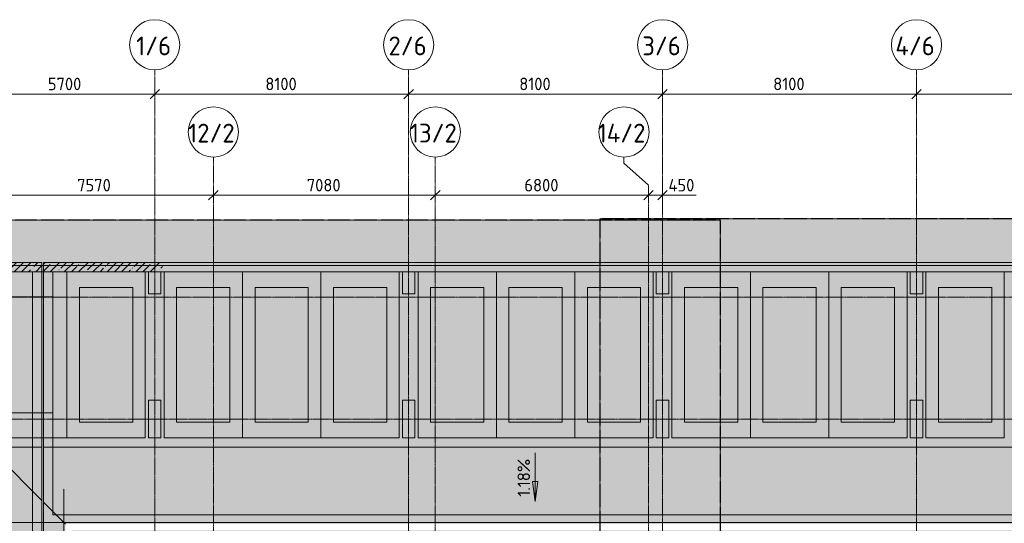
# Model space of a CAD drawing. Header units: millimetres. Extents: x -9064 to 167246, y -7619 to 134351.
# Tile 104 of 112: x 66493 to 97900, y 118285 to 134351. Entities that reach past the tile are written whole.
import ezdxf

# ---------------------------------------------------------------- set-up
doc = ezdxf.new("R2010")
doc.units = ezdxf.units.MM
for name, pattern in [('3_ Штрих_ 5 х 3 мм', [8, 5, -3]), ('4_ Штрихпунктир_ 10 х 2 мм', [14, 10, -2, 0, -2]), ('4_ Штрихпунктир_ 15 х 2 мм', [19, 15, -2, 0, -2])]:
    doc.linetypes.add(name, pattern=pattern)
for name, color, linetype, lineweight in [('A-ANNO-DIMS', 7, 'Continuous', 5), ('A-ANNO-DIMS-200', 7, 'Continuous', 5), ('A-DETL', 7, 'Continuous', 15), ('A-DETL-GENF', 7, 'Continuous', 13), ('A-FLOR', 7, 'Continuous', 13), ('A-GENM', 7, 'Continuous', 13), ('A-WALL', 7, 'Continuous', 13), ('A-WALL-PATT', 7, 'Continuous', 13), ('C-PRKG', 7, 'Continuous', 13), ('G-ANNO-DIMS', 7, 'Continuous', 5), ('S-COLS', 7, 'Continuous', 15), ('S-GRID', 7, 'Continuous', 5), ('S-GRID-IDEN', 7, 'Continuous', 5)]:
    doc.layers.add(name, color=color, linetype=linetype, lineweight=lineweight)
doc.styles.add('GOST Common_1', font='GOST_Common.ttf', dxfattribs={"height": 600})
doc.styles.add('GOST Common_2', font='GOST_Common.ttf', dxfattribs={"height": 400})
doc.dimstyles.new('2_мм', dxfattribs={"dimscale": 304.8, "dimtxt": 402.285999, "dimasz": 0.984252, "dimexe": 0.656168, "dimexo": 0.984252, "dimgap": 0, "dimtad": 1, "dimdec": 0, "dimdsep": 46, "dimtxsty": 'GOST Common_2', "dimblk1": 'OBLIQUE', "dimblk2": 'OBLIQUE', "dimsah": 1, "dimcen": 0.09, "dimdle": 0.656168, "dimadec": 5, "dimazin": 2, "dimtfac": 1, "dimtdec": 4, "dimtix": 1, "dimtmove": 0, "dimatfit": 3, "dimfxl": 1, "dimtvp": 1, "dimtolj": 1, "dimtzin": 0, "dimarcsym": 2})
doc.dimstyles.new('2_мм_1', dxfattribs={"dimscale": 304.8, "dimtxt": 402.285999, "dimasz": 0.984252, "dimexe": 0.656168, "dimexo": 0.984252, "dimgap": 0, "dimtad": 1, "dimdec": 0, "dimdsep": 46, "dimtxsty": 'GOST Common_2', "dimblk1": 'OBLIQUE', "dimblk2": 'OBLIQUE', "dimsah": 1, "dimcen": 0.09, "dimdle": 0.656168, "dimadec": 5, "dimazin": 2, "dimtfac": 1, "dimtdec": 4, "dimtix": 1, "dimtmove": 1, "dimatfit": 3, "dimfxl": 1, "dimtvp": 1, "dimtolj": 1, "dimtzin": 0, "dimarcsym": 2})
pattern_1 = [(45, (0, 0), (-228.0985, 228.0985), []), (45, (228.1, 0), (-228.0985, 228.0985), [403.225, -80.645, 6.706, -73.939])]

# ---------------------------------------------------------------- blocks, each defined once
blk = doc.blocks.new('АР_Машиноместо - 5300x2500_С-3113488-Маркировочный план-схема -2 этажа на отм_-9_600')
at = {"layer": 'C-PRKG'}
for p, q in [((0, 0), (0, 5300)), ((2500, 0), (2500, 5300)), ((400, 4800), (2100, 4800)), ((400, 500), (400, 4800)), ((2100, 500), (2100, 4800)), ((400, 500), (2100, 500)), ((2500, 0), (0, 0))]:
    blk.add_line(p, q, dxfattribs=at)
blk = doc.blocks.new('АР_Машиноместо - 5300x2500_С-2205627-Маркировочный план-схема -2 этажа на отм_-9_600')
at = {"layer": 'C-PRKG'}
for p, q in [((2500, 0), (0, 0)), ((0, 0), (0, -5300)), ((2500, 0), (2500, -5300)), ((400, -500), (400, -4800)), ((400, -500), (2100, -500)), ((2100, -500), (2100, -4800)), ((400, -4800), (2100, -4800))]:
    blk.add_line(p, q, dxfattribs=at)
blk = doc.blocks.new('АР_Машиноместо - 4900x2400_М__5300х2500_-V52-Маркировочный план-схема -2 этажа на отм_-9_600')
at = {"layer": 'C-PRKG'}
for p, q in [((450, 0), (0, 0)), ((0, 0), (0, -5300)), ((1100, 0), (450, 0)), ((2500, 0), (1100, 0)), ((2500, 0), (2500, -5300)), ((450, -800), (450, -4500)), ((450, -800), (1100, -800)), ((1100, -800), (2050, -800)), ((2050, -800), (2050, -4500)), ((450, -4500), (1100, -4500)), ((1100, -4500), (2050, -4500)), ((800, -5300), (750, -5300))]:
    blk.add_line(p, q, dxfattribs=at)
blk = doc.blocks.new('АР-Заполнение деф_ шва - Д_ш_-4425143-Маркировочный план-схема -2 этажа на отм_-9_600')
at = {"layer": 'A-GENM'}
for p, q in [((0, 25), (24910, 25)), ((0, -25), (24910, -25))]:
    blk.add_line(p, q, dxfattribs=at)
blk = doc.blocks.new('Ось сетки - 8_0 мм-31302-Маркировочный план-схема -2 этажа на отм_-9_600')
at = {"layer": 'S-GRID-IDEN'}
blk.add_circle((0, 0), 4, dxfattribs=at)
blk = doc.blocks.new('DIMBLOCK1-Маркировочный план-схема -2 этажа на отм_-9_600')
at = {"layer": 'A-ANNO-DIMS-200'}
for p, q in [((64900, 131978), (70800, 131978)), ((65100, 131891), (65100, 132178)), ((65100, 131978), (65100, 131891)), ((70800, 131891), (70800, 132178)), ((70800, 131978), (70800, 131891))]:
    blk.add_line(p, q, dxfattribs=at)
at = {"layer": 'A-ANNO-DIMS-200', "lineweight": 25}
for p, q in [((65100, 131978), (64950, 131828)), ((65100, 131978), (65250, 132128)), ((70800, 131978), (70650, 131828)), ((70800, 131978), (70950, 132128))]:
    blk.add_line(p, q, dxfattribs=at)
at = {"layer": 'A-ANNO-DIMS-200', "color": 0, "insert": (67391, 132501), "char_height": 400, "width": 1341.86, "attachment_point": 1, "line_spacing_factor": 1.022761, "style": 'GOST Common_2'}
blk.add_mtext('5700', dxfattribs=at)
blk = doc.blocks.new('_Oblique')
at = {"color": 0, "linetype": 'ByBlock', "lineweight": -2}
blk.add_line((-0.5, -0.5), (0.5, 0.5), dxfattribs=at)
blk = doc.blocks.new('DIMBLOCK2-Маркировочный план-схема -2 этажа на отм_-9_600')
at = {"layer": 'A-ANNO-DIMS-200', "lineweight": 25}
for p, q in [((70800, 131978), (70650, 131828)), ((70800, 131978), (70950, 132128)), ((78900, 131978), (78750, 131828)), ((78900, 131978), (79050, 132128))]:
    blk.add_line(p, q, dxfattribs=at)
at = {"layer": 'A-ANNO-DIMS-200'}
for p, q in [((70800, 131891), (70800, 132178)), ((70800, 131978), (78900, 131978)), ((70800, 131978), (70800, 131891)), ((78900, 131891), (78900, 132178)), ((78900, 131978), (78900, 131891))]:
    blk.add_line(p, q, dxfattribs=at)
at = {"layer": 'A-ANNO-DIMS-200', "color": 0, "insert": (74328, 132501), "char_height": 400, "width": 1251.86, "attachment_point": 1, "line_spacing_factor": 1.022761, "style": 'GOST Common_2'}
blk.add_mtext('8100', dxfattribs=at)
blk = doc.blocks.new('DIMBLOCK3-Маркировочный план-схема -2 этажа на отм_-9_600')
at = {"layer": 'A-ANNO-DIMS-200', "lineweight": 25}
for p, q in [((78900, 131978), (78750, 131828)), ((78900, 131978), (79050, 132128)), ((87000, 131978), (86850, 131828)), ((87000, 131978), (87150, 132128))]:
    blk.add_line(p, q, dxfattribs=at)
at = {"layer": 'A-ANNO-DIMS-200'}
for p, q in [((78900, 131891), (78900, 132178)), ((78900, 131978), (87000, 131978)), ((78900, 131978), (78900, 131891)), ((87000, 131891), (87000, 132178)), ((87000, 131978), (87000, 131891))]:
    blk.add_line(p, q, dxfattribs=at)
at = {"layer": 'A-ANNO-DIMS-200', "color": 0, "insert": (82428, 132501), "char_height": 400, "width": 1251.86, "attachment_point": 1, "line_spacing_factor": 1.022761, "style": 'GOST Common_2'}
blk.add_mtext('8100', dxfattribs=at)
blk = doc.blocks.new('DIMBLOCK4-Маркировочный план-схема -2 этажа на отм_-9_600')
at = {"layer": 'A-ANNO-DIMS-200', "lineweight": 25}
for p, q in [((87000, 131978), (86850, 131828)), ((87000, 131978), (87150, 132128)), ((95100, 131978), (94950, 131828)), ((95100, 131978), (95250, 132128))]:
    blk.add_line(p, q, dxfattribs=at)
at = {"layer": 'A-ANNO-DIMS-200'}
for p, q in [((87000, 131891), (87000, 132178)), ((87000, 131978), (95100, 131978)), ((87000, 131978), (87000, 131891)), ((95100, 131891), (95100, 132178)), ((95100, 131978), (95100, 131891))]:
    blk.add_line(p, q, dxfattribs=at)
at = {"layer": 'A-ANNO-DIMS-200', "color": 0, "insert": (90528, 132501), "char_height": 400, "width": 1251.86, "attachment_point": 1, "line_spacing_factor": 1.022761, "style": 'GOST Common_2'}
blk.add_mtext('8100', dxfattribs=at)
blk = doc.blocks.new('DIMBLOCK5-Маркировочный план-схема -2 этажа на отм_-9_600')
at = {"layer": 'A-ANNO-DIMS-200', "lineweight": 25}
for p, q in [((95100, 131978), (94950, 131828)), ((95100, 131978), (95250, 132128)), ((103200, 131978), (103050, 131828)), ((103200, 131978), (103350, 132128))]:
    blk.add_line(p, q, dxfattribs=at)
at = {"layer": 'A-ANNO-DIMS-200'}
for p, q in [((95100, 131891), (95100, 132178)), ((95100, 131978), (103200, 131978)), ((95100, 131978), (95100, 131891)), ((103200, 131891), (103200, 132178)), ((103200, 131978), (103200, 131891))]:
    blk.add_line(p, q, dxfattribs=at)
at = {"layer": 'A-ANNO-DIMS-200', "color": 0, "insert": (98628, 132501), "char_height": 400, "width": 1251.86, "attachment_point": 1, "line_spacing_factor": 1.022761, "style": 'GOST Common_2'}
blk.add_mtext('8100', dxfattribs=at)
blk = doc.blocks.new('DIMBLOCK35-Маркировочный план-схема -2 этажа на отм_-9_600')
at = {"layer": 'A-ANNO-DIMS-200'}
for p, q in [((65100, 128661), (65100, 128949)), ((72670, 128661), (72670, 128949)), ((65100, 128749), (72670, 128749)), ((65100, 128749), (65100, 128661)), ((72670, 128749), (72670, 128661))]:
    blk.add_line(p, q, dxfattribs=at)
at = {"layer": 'A-ANNO-DIMS-200', "lineweight": 25}
for p, q in [((65100, 128749), (65250, 128899)), ((72670, 128749), (72820, 128899)), ((65100, 128749), (64950, 128599)), ((72670, 128749), (72520, 128599))]:
    blk.add_line(p, q, dxfattribs=at)
at = {"layer": 'A-ANNO-DIMS-200', "color": 0, "insert": (68326, 129272), "char_height": 400, "width": 1341.86, "attachment_point": 1, "line_spacing_factor": 1.022761, "style": 'GOST Common_2'}
blk.add_mtext('7570', dxfattribs=at)
blk = doc.blocks.new('DIMBLOCK36-Маркировочный план-схема -2 этажа на отм_-9_600')
at = {"layer": 'A-ANNO-DIMS-200'}
for p, q in [((72670, 128661), (72670, 128949)), ((79750, 128661), (79750, 128949)), ((72670, 128749), (79750, 128749)), ((72670, 128749), (72670, 128661)), ((79750, 128749), (79750, 128661))]:
    blk.add_line(p, q, dxfattribs=at)
at = {"layer": 'A-ANNO-DIMS-200', "lineweight": 25}
for p, q in [((72670, 128749), (72820, 128899)), ((79750, 128749), (79900, 128899)), ((72670, 128749), (72520, 128599)), ((79750, 128749), (79600, 128599))]:
    blk.add_line(p, q, dxfattribs=at)
at = {"layer": 'A-ANNO-DIMS-200', "color": 0, "insert": (75651, 129272), "char_height": 400, "width": 1341.86, "attachment_point": 1, "line_spacing_factor": 1.022761, "style": 'GOST Common_2'}
blk.add_mtext('7080', dxfattribs=at)
blk = doc.blocks.new('DIMBLOCK37-Маркировочный план-схема -2 этажа на отм_-9_600')
at = {"layer": 'A-ANNO-DIMS-200'}
for p, q in [((79750, 128661), (79750, 128949)), ((86550, 128661), (86550, 128949)), ((79750, 128749), (86550, 128749)), ((79750, 128749), (79750, 128661)), ((86550, 128749), (86550, 128661))]:
    blk.add_line(p, q, dxfattribs=at)
at = {"layer": 'A-ANNO-DIMS-200', "lineweight": 25}
for p, q in [((79750, 128749), (79900, 128899)), ((86550, 128749), (86700, 128899)), ((79750, 128749), (79600, 128599)), ((86550, 128749), (86400, 128599))]:
    blk.add_line(p, q, dxfattribs=at)
at = {"layer": 'A-ANNO-DIMS-200', "color": 0, "insert": (82591, 129272), "char_height": 400, "width": 1341.86, "attachment_point": 1, "line_spacing_factor": 1.022761, "style": 'GOST Common_2'}
blk.add_mtext('6800', dxfattribs=at)
blk = doc.blocks.new('DIMBLOCK38-Маркировочный план-схема -2 этажа на отм_-9_600')
at = {"layer": 'A-ANNO-DIMS-200'}
for p, q in [((86550, 128661), (86550, 128949)), ((87000, 128661), (87000, 128949)), ((86550, 128749), (87200, 128749)), ((86550, 128749), (86550, 128661)), ((86988, 128749), (86775, 128749)), ((88068, 128749), (86988, 128749)), ((87000, 128749), (87000, 128661))]:
    blk.add_line(p, q, dxfattribs=at)
at = {"layer": 'A-ANNO-DIMS-200', "lineweight": 25}
for p, q in [((86550, 128749), (86700, 128899)), ((87000, 128749), (87150, 128899)), ((86550, 128749), (86400, 128599)), ((87000, 128749), (86850, 128599))]:
    blk.add_line(p, q, dxfattribs=at)
at = {"layer": 'A-ANNO-DIMS-200', "color": 0, "insert": (87188, 129272), "char_height": 400, "width": 1055.49, "attachment_point": 1, "line_spacing_factor": 1.022761, "style": 'GOST Common_2'}
blk.add_mtext('450', dxfattribs=at)

msp = doc.modelspace()

# ---------------------------------------------------------------- hatches: boundary and pattern name
at = {"layer": 'A-DETL-GENF', "true_color": 0xffffff}
h = msp.add_hatch(color=7, dxfattribs=at)
h.paths.add_polyline_path([(32765.4, 48000), (39300, 48000), (39300, 50950), (88850, 50950), (88850, 77750), (49300, 77750), (49300, 77950), (88850, 77950), (88850, 101400), (67200, 101400.1), (67200, 101450.1), (88850, 101450.1), (88850, 102150), (67950, 102150), (67950, 118260), (88850, 118260), (88850, 127956.4), (45250, 127956.4), (45250, 100300), (32600, 100300), (32600, 77950), (48300, 77950), (48300, 77750), (32600, 77750), (32600, 61050), (48300, 61050), (48300, 60850), (32600, 60850), (32600, 51650), (36350, 51650), (36350, 51450), (32600, 51450), (32600, 48000), (32700, 48000)])
h.paths.add_polyline_path([(72500, 58200), (72300, 58200), (72300, 66650), (76400, 66650), (76400, 66450), (72500, 66450), (72500, 58770)])
h.paths.add_polyline_path([(48900, 58424.4), (48891, 58429.9), (48891, 58485.7), (48888.2, 58492.4), (48881.5, 58495.2), (48718.5, 58495.2), (48711.8, 58492.4), (48709, 58485.7), (48709, 58429.9), (48700, 58424.4), (48700, 58500.4), (48900, 58500.4), (48900, 58464)])
h.paths.add_polyline_path([(48581.5, 58476.5), (48581.5, 58705), (48626.5, 58705), (48626.5, 58476.5), (48600, 58476.5)])
h.paths.add_polyline_path([(48626.5, 59305), (48581.5, 59305), (48581.5, 63733.5), (48626.5, 63733.5), (48626.5, 59386.3)])
h.paths.add_polyline_path([(56700, 60850), (49300, 60850), (49300, 61050), (65600, 61050), (65600, 68150), (65800, 68150), (65800, 60850), (62966, 60850)])
h.paths.add_polyline_path([(48900, 63750), (48700, 63750), (48700, 63826), (48709, 63820.5), (48709, 63764.7), (48711.8, 63758), (48718.5, 63755.2), (48881.5, 63755.2), (48888.2, 63758), (48891, 63764.7), (48891, 63820.5), (48900, 63826), (48900, 63755.2)])
h.paths.add_polyline_path([(48700, 75174), (48700, 75250), (48900, 75250), (48900, 75174), (48891, 75179.5), (48891, 75235.3), (48888.2, 75242), (48881.5, 75244.8), (48718.5, 75244.8), (48711.8, 75242), (48709, 75235.3), (48709, 75179.5)])
h.paths.add_polyline_path([(48626.5, 75246.5), (48581.5, 75246.5), (48581.5, 75475), (48626.5, 75475), (48626.5, 75250)])
h.paths.add_polyline_path([(48626.5, 76075), (48581.5, 76075), (48581.5, 80503.5), (48626.5, 80503.5), (48626.5, 77210.1)])
h.paths.add_polyline_path([(48891, 80500), (48700, 80500), (48700, 80576), (48709, 80570.5), (48709, 80514.7), (48711.8, 80508), (48718.5, 80505.2), (48881.5, 80505.2), (48888.2, 80508), (48891, 80514.7), (48891, 80570.5), (48900, 80575), (48900, 80500)])
h.paths.add_polyline_path([(61675, 87000), (61645, 87000), (61645, 87200), (61775, 87200), (61775, 87000), (61732.1, 87000)])
h.paths.add_polyline_path([(61325, 87000), (57545, 87000), (57545, 87200), (61505, 87200), (61505, 87000)])
h.paths.add_polyline_path([(49100, 87000), (49100, 87200), (52630, 87200), (52630, 87000), (49927.4, 87000)])
h.paths.add_polyline_path([(56125, 87000), (52770, 87000), (52770, 87200), (57405, 87200), (57405, 87000), (57000.4, 87000)])
h.paths.add_polyline_path([(85000, 102350), (88850, 102350), (88850, 118060), (68150, 118060), (68150, 102350), (83827.8, 102350)])
h.paths.add_polyline_path([(59500, 104240), (59300, 104240), (59300, 118830), (59500, 118830), (59500, 109000)])
h = msp.add_hatch(color=7, dxfattribs=at)
h.paths.add_polyline_path([(88850, 57000), (95628.4, 57000), (95628.4, 61561.8), (101650, 61561.8), (101650, 77750), (88850, 77750), (88850, 57900)])
h.paths.add_polyline_path([(143920, 57000), (149070, 57000), (149070, 128000), (85000, 128000), (85000, 127956.4), (88850, 127956.4), (88850, 118260), (141511, 118260), (141601.2, 118060), (88850, 118060), (88850, 102350), (145970, 102350), (145970, 102150), (88850, 102150), (88850, 101450.1), (147020, 101450), (147020, 101400), (88850, 101400), (88850, 77950), (101850, 77950), (101850, 61561.8), (120095.3, 61561.8), (120095.3, 73650), (120295.3, 73649.7), (120295.3, 63275), (128370, 63275), (128370, 63075), (120295.3, 63074.7), (120295.3, 61561.8), (133320, 61561.8), (133320, 63275), (141070, 63275), (141070, 63075), (133520, 63075), (133520, 61561.8), (143920, 61561.8), (143920, 59386.3)])
h.paths.add_polyline_path([(117620, 63075), (111345, 63075), (111345, 63275), (120094.9, 63275), (120094.9, 63075), (119670, 63075)])
h.paths.add_polyline_path([(133438.9, 68678.6), (133438.9, 68678.6), (133419.7, 68688.1)])
h.paths.add_polyline_path([(133823.6, 69803.1), (133823.6, 69803.2), (133847.7, 69937.2)])
h.paths.add_polyline_path([(147470, 70990), (147470, 70990), (146970, 70990)])
h.paths.add_polyline_path([(113270, 77150), (113270, 77150), (114820, 77150)])
h.paths.add_polyline_path([(145070, 78504), (145062.4, 78508), (145060.3, 78543.4), (145055.4, 78545.5), (144979.7, 78543.4), (144977.6, 78538.5), (144977.6, 78508), (144970, 78504), (144970, 78550), (145070, 78550), (145070, 78520.2)])
h.paths.add_polyline_path([(146170, 78504), (146170, 78550), (146270, 78550), (146270, 78504), (146262.4, 78508), (146260.3, 78543.4), (146255.4, 78545.5), (146179.7, 78543.4), (146177.6, 78538.5), (146177.2, 78507.8)])
h.paths.add_polyline_path([(111853, 88560), (111857.5, 88567.8), (111898, 88570), (111900.2, 88575.3), (111898, 88670), (111892.7, 88672.2), (111857.5, 88672.2), (111853, 88680), (111905, 88680), (111902.7, 88560), (111873.9, 88560)])
h.paths.add_polyline_path([(97394, 92710), (97399.5, 92719), (97455.3, 92719), (97462, 92721.8), (97464.8, 92728.5), (97464.8, 92891.5), (97462, 92898.2), (97455.3, 92901), (97399.5, 92901), (97394, 92910), (97470, 92910), (97470, 92710), (97433.6, 92710)])
h.paths.add_polyline_path([(101025.2, 92710), (101020, 92710), (101020, 92910), (101096, 92910), (101090.5, 92901), (101034.7, 92901), (101028, 92898.2), (101025.2, 92891.5), (101025.2, 92728.5), (101028, 92721.8), (101034.7, 92719), (101090.5, 92719), (101096, 92710), (101028, 92710)])
h.paths.add_polyline_path([(93578, 92710), (93570, 92710), (93570, 92910), (93646, 92910), (93640.5, 92901), (93584.7, 92901), (93578, 92898.2), (93575.2, 92891.5), (93575.2, 92728.5), (93578, 92721.8), (93584.7, 92719), (93640.5, 92719), (93646, 92710), (93584.7, 92710)])
h.paths.add_polyline_path([(89944, 92710), (89949.5, 92719), (90005.3, 92719), (90012, 92721.8), (90014.8, 92728.5), (90014.8, 92891.5), (90012, 92898.2), (90005.3, 92901), (89949.5, 92901), (89944, 92910), (90020, 92910), (90020, 92710), (89983.6, 92710)])
h.paths.add_polyline_path([(97695, 92983.5), (97466.5, 92983.5), (97466.5, 93028.5), (97695, 93028.5)])
h.paths.add_polyline_path([(100995, 92983.5), (98295, 92983.5), (98295, 93028.5), (101023.5, 93028.5), (101023.5, 92983.5), (101020, 92983.5)])
h.paths.add_polyline_path([(90016.5, 92983.5), (90016.5, 93028.5), (90245, 93028.5), (90245, 92983.5)])
h.paths.add_polyline_path([(91650.9, 92983.5), (90845, 92983.5), (90845, 93028.5), (93573.5, 93028.5), (93573.5, 92983.5)])
at = {"layer": 'A-WALL-PATT', "lineweight": 5}
h = msp.add_hatch(dxfattribs=at)
h.set_pattern_fill('FP_3', color=256, style=0, pattern_type=2)
h.set_pattern_definition(pattern_1)
h.paths.add_polyline_path([(66900, 126310), (67200, 126310), (67200, 126610), (65200, 126610), (65200, 126310)])
h = msp.add_hatch(dxfattribs=at)
h.set_pattern_fill('FP_3', color=256, style=0, pattern_type=2)
h.set_pattern_definition(pattern_1)
h.paths.add_polyline_path([(70600, 126310), (71050, 126310), (71050, 126610), (67250, 126610), (67250, 126310), (68181.4, 126310)])
h = msp.add_hatch(dxfattribs=at)
h.set_pattern_fill('FP_3', color=256, style=0, pattern_type=2)
h.set_pattern_definition(pattern_1)
h.paths.add_polyline_path([(139224.3, 126310), (139359.7, 126310), (139224.3, 126610), (71050, 126610), (71050, 126310), (139030.5, 126310)])
at = {"layer": 'G-ANNO-DIMS'}
msp.add_hatch(color=256, dxfattribs=at).paths.add_polyline_path([(82935.2, 118980.5), (83018.8, 119615.5), (82851.6, 119615.5)])

# ---------------------------------------------------------------- linework, layer by layer
at = {"layer": 'A-DETL', "linetype": '3_ Штрих_ 5 х 3 мм', "lineweight": 30}
for p, q in [((88850, 127956.4), (45250, 127956.4)), ((149070, 128000), (85000, 128000)), ((85000, 128000), (85000, 118560)), ((88850, 118560), (88850, 127956.4)), ((85000, 118560), (85000, 117760)), ((88850, 117760), (88850, 118560))]:
    msp.add_line(p, q, dxfattribs=at)
at = {"layer": 'A-DETL', "lineweight": 5}
for p, q in [((67550, 126310), (66900, 126310)), ((66900, 126310), (66900, 101100)), ((67550, 118560), (67550, 126310)), ((141375.6, 118560), (67550, 118560))]:
    msp.add_line(p, q, dxfattribs=at)
at = {"layer": 'A-DETL', "linetype": '4_ Штрихпунктир_ 15 х 2 мм', "lineweight": 5}
for p, q in [((67900, 118560), (67900, 119385)), ((67900, 102100), (67900, 118560)), ((63800, 118310), (66900, 118310)), ((66900, 118310), (141488.4, 118310))]:
    msp.add_line(p, q, dxfattribs=at)
at = {"layer": 'A-FLOR'}
for p, q in [((67200, 101450.1), (67200, 126310)), ((67250, 126310), (67250, 101450.1)), ((65220, 120710), (67200, 120710)), ((67200, 119010), (65500, 120710)), ((67250, 120710), (141557.4, 120710)), ((67950, 118260), (67250, 118960))]:
    msp.add_line(p, q, dxfattribs=at)
at = {"layer": 'A-WALL'}
for p, q in [((67200, 126610), (44400, 126610)), ((67200, 126310), (67200, 126610)), ((67250, 126610), (67250, 126310)), ((139224.3, 126610), (67250, 126610)), ((65200, 126310), (67200, 126310)), ((67250, 126310), (139030.5, 126310))]:
    msp.add_line(p, q, dxfattribs=at)
at = {"layer": 'G-ANNO-DIMS'}
for p, q in [((82935.2, 120530.1), (82935.2, 118980.5)), ((83018.8, 119615.5), (82851.6, 119615.5)), ((82851.6, 119615.5), (82935.2, 118980.5)), ((82935.2, 118980.5), (83018.8, 119615.5))]:
    msp.add_line(p, q, dxfattribs=at)
at = {"layer": 'S-COLS'}
for p, q in [((71000, 126310), (70600, 126310)), ((70600, 126310), (70600, 125610)), ((71000, 125610), (71000, 126310)), ((79100, 126310), (78700, 126310)), ((78700, 126310), (78700, 125610)), ((79100, 125610), (79100, 126310)), ((87200, 126310), (86800, 126310)), ((86800, 126310), (86800, 125610)), ((87200, 125610), (87200, 126310)), ((95300, 126310), (94900, 126310)), ((94900, 126310), (94900, 125610)), ((95300, 125610), (95300, 126310)), ((70600, 125610), (71000, 125610)), ((78700, 125610), (79100, 125610)), ((86800, 125610), (87200, 125610)), ((94900, 125610), (95300, 125610)), ((71000, 122210), (70600, 122210)), ((70600, 122210), (70600, 121010)), ((71000, 121010), (71000, 122210)), ((79100, 122210), (78700, 122210)), ((78700, 122210), (78700, 121010)), ((79100, 121010), (79100, 122210)), ((87200, 122210), (86800, 122210)), ((86800, 122210), (86800, 121010)), ((87200, 121010), (87200, 122210)), ((95300, 122210), (94900, 122210)), ((94900, 122210), (94900, 121010)), ((95300, 121010), (95300, 122210)), ((70600, 121010), (71000, 121010)), ((78700, 121010), (79100, 121010)), ((86800, 121010), (87200, 121010)), ((94900, 121010), (95300, 121010))]:
    msp.add_line(p, q, dxfattribs=at)
at = {"layer": 'S-GRID', "linetype": '4_ Штрихпунктир_ 10 х 2 мм'}
for p, q in [((70800, 103519.5), (70800, 132751)), ((78900, 103519.5), (78900, 132751)), ((87000, 103519.5), (87000, 132751)), ((95100, 103519.5), (95100, 132751)), ((72670, 80105), (72670, 129968.9)), ((79750, 80105), (79750, 129968.9)), ((86550, 80105), (86550, 129074.7)), ((150645.9, 126510), (-5015.3, 126510)), ((153644.9, 126510), (-2750.3, 126510)), ((156296.3, 125500), (-7463.6, 125500)), ((153644.9, 121610), (-2750.3, 121610))]:
    msp.add_line(p, q, dxfattribs=at)
at = {"layer": 'S-GRID'}
for p, q in [((85767.8, 129777.5), (85767.8, 129968.9)), ((86550, 129074.7), (85767.8, 129777.5))]:
    msp.add_line(p, q, dxfattribs=at)

# ---------------------------------------------------------------- block references
at = {"layer": 'A-GENM', "rotation": 270}
msp.add_blockref('АР-Заполнение деф_ шва - Д_ш_-4425143-Маркировочный план-схема -2 этажа на отм_-9_600', (67225, 126310), dxfattribs=at)
at = {"layer": 'C-PRKG', "rotation": 180}
for name, p in [('АР_Машиноместо - 4900x2400_М__5300х2500_-V52-Маркировочный план-схема -2 этажа на отм_-9_600', (68000, 121010)), ('АР_Машиноместо - 5300x2500_С-2205627-Маркировочный план-схема -2 этажа на отм_-9_600', (73600, 121010)), ('АР_Машиноместо - 5300x2500_С-2205627-Маркировочный план-схема -2 этажа на отм_-9_600', (78600, 121010)), ('АР_Машиноместо - 5300x2500_С-2205627-Маркировочный план-схема -2 этажа на отм_-9_600', (84200, 121010)), ('АР_Машиноместо - 5300x2500_С-2205627-Маркировочный план-схема -2 этажа на отм_-9_600', (89800, 121010)), ('АР_Машиноместо - 5300x2500_С-2205627-Маркировочный план-схема -2 этажа на отм_-9_600', (94800, 121010))]:
    msp.add_blockref(name, p, dxfattribs=at)
at = {"layer": 'C-PRKG'}
for p in [(68000, 121010), (73600, 121010), (79200, 121010), (84200, 121010), (89800, 121010), (95400, 121010)]:
    msp.add_blockref('АР_Машиноместо - 5300x2500_С-3113488-Маркировочный план-схема -2 этажа на отм_-9_600', p, dxfattribs=at)
at = {"layer": 'S-GRID-IDEN', "xscale": 199.9999999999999, "yscale": 199.9999999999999, "zscale": 199.9999999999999}
for p in [(70800, 133551), (78900, 133551), (87000, 133551), (95100, 133551), (72670, 130768.9), (79750, 130768.9), (85767.8, 130768.9)]:
    msp.add_blockref('Ось сетки - 8_0 мм-31302-Маркировочный план-схема -2 этажа на отм_-9_600', p, dxfattribs=at)

# ---------------------------------------------------------------- texts
at = {"layer": 'G-ANNO-DIMS', "insert": (82372.5, 119133.8), "char_height": 400, "width": 1491.617, "attachment_point": 1, "rotation": 90, "line_spacing_factor": 1.022761, "style": 'GOST Common_2'}
msp.add_mtext('1.18%', dxfattribs=at)
at = {"layer": 'S-GRID-IDEN', "char_height": 600, "attachment_point": 1, "style": 'GOST Common_1'}
for s, insert, width in [('1/6', (70210.8, 133815.2), 1410.97), ('2/6', (78257.8, 133815.2), 1539.24), ('3/6', (86351.8, 133815.2), 1555.274), ('4/6', (94424.8, 133815.2), 1619.409), ('12/2', (71869.8, 131033.1), 1924.05), ('13/2', (78942.8, 131033.1), 1940.084), ('14/2', (84933.6, 131033.1), 2004.219)]:
    msp.add_mtext(s, dxfattribs=dict(at, insert=insert, width=width))

# ---------------------------------------------------------------- dimensions: what is measured, and where the dimension line sits
at = {"layer": 'A-ANNO-DIMS'}
for base, p1, p2, override, picture, middle in [((70800, 131978.5), (65100, 132190.6), (70800, 132190.6), {"dimpost": '<>', "dimfxl": 5700}, 'DIMBLOCK1-Маркировочный план-схема -2 этажа на отм_-9_600', (67950, 132178.5)), ((78900, 131978.5), (70800, 132190.6), (78900, 132190.6), {"dimpost": '<>', "dimfxl": 8100}, 'DIMBLOCK2-Маркировочный план-схема -2 этажа на отм_-9_600', (74850, 132178.5)), ((87000, 131978.5), (78900, 132190.6), (87000, 132190.6), {"dimpost": '<>', "dimfxl": 8100}, 'DIMBLOCK3-Маркировочный план-схема -2 этажа на отм_-9_600', (82950, 132178.5)), ((95100, 131978.5), (87000, 132190.6), (95100, 132190.6), {"dimpost": '<>', "dimfxl": 8100}, 'DIMBLOCK4-Маркировочный план-схема -2 этажа на отм_-9_600', (91050, 132178.5)), ((103200, 131978.5), (95100, 132190.6), (103200, 132190.6), {"dimpost": '<>', "dimfxl": 8100}, 'DIMBLOCK5-Маркировочный план-схема -2 этажа на отм_-9_600', (99150, 132178.5)), ((72670, 128749.2), (65100, 128961.3), (72670, 128961.3), {"dimpost": '<>', "dimfxl": 7570}, 'DIMBLOCK35-Маркировочный план-схема -2 этажа на отм_-9_600', (68885, 128949.2)), ((79750, 128749.2), (72670, 128961.3), (79750, 128961.3), {"dimpost": '<>', "dimfxl": 7080}, 'DIMBLOCK36-Маркировочный план-схема -2 этажа на отм_-9_600', (76210, 128949.2)), ((86550, 128749.2), (79750, 128961.3), (86550, 128961.3), {"dimpost": '<>', "dimfxl": 6800}, 'DIMBLOCK37-Маркировочный план-схема -2 этажа на отм_-9_600', (83150, 128949.2))]:
    dim = msp.add_linear_dim(base=base, p1=p1, p2=p2, dimstyle='2_мм', override=override, dxfattribs=at)
    dim.commit()
    dim.dimension.update_dxf_attribs({"geometry": picture, "text_midpoint": middle})
dim = msp.add_linear_dim(base=(87000, 128749.2), p1=(86550, 128961.3), p2=(87000, 128961.3), dimstyle='2_мм_1', override={"dimpost": '<>', "dimfxl": 450}, dxfattribs=at)
dim.commit()
dim.dimension.update_dxf_attribs({"geometry": 'DIMBLOCK38-Маркировочный план-схема -2 этажа на отм_-9_600', "text_midpoint": (87716.2, 129005.3), "dimtype": 160})

doc.saveas('drawing.dxf')
